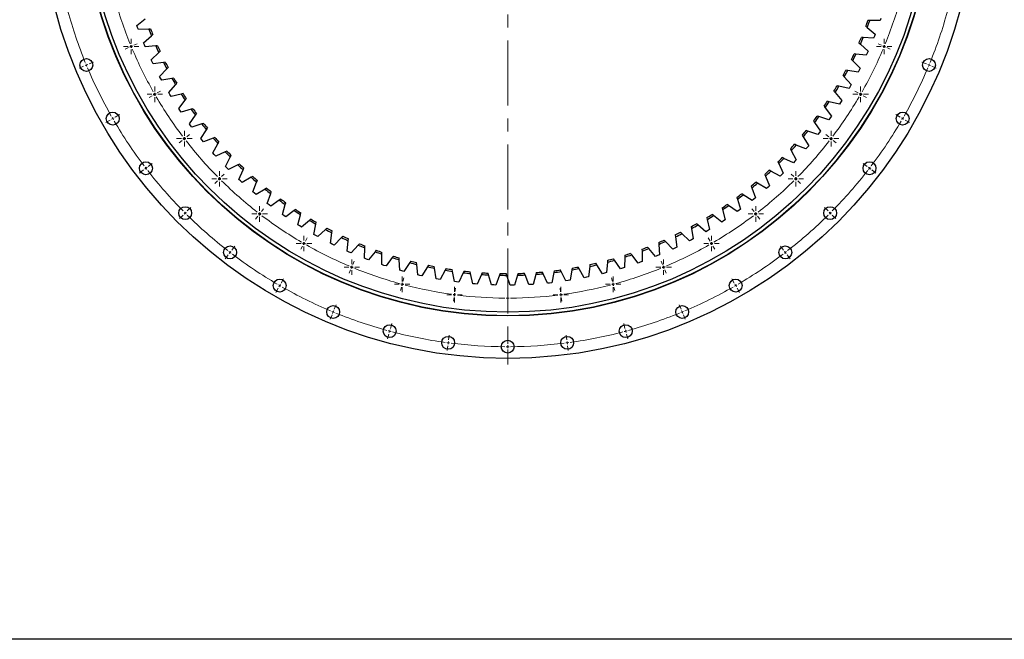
# Model space of a CAD drawing. Header units: millimetres. Extents: x 488 to 8520, y 6652 to 12890.
# Tile 1 of 16: x 1368 to 3052, y 6652 to 7711. Entities that reach past the tile are written whole.
import ezdxf

# ---------------------------------------------------------------- set-up
doc = ezdxf.new("R2010")
doc.units = ezdxf.units.MM
doc.header["$LTSCALE"] = 50
doc.linetypes.add('CENTER', pattern=[10.16, 6.35, -1.27, 1.27, -1.27])

# ---------------------------------------------------------------- blocks, each defined once
blk = doc.blocks.new('SW_CENTERMARKSYMBOL_74')
at = {"color": 0, "linetype": 'Continuous', "lineweight": 18}
for p, q in [((-5, 0), (-13.25, 0)), ((0, 0), (-2.5, 0)), ((0, 5), (0, 13.25)), ((0, 0), (0, 2.5)), ((0, 0), (0, -2.5)), ((0, 0), (2.5, 0)), ((5, 0), (13.25, 0)), ((0, -5), (0, -13.25))]:
    blk.add_line(p, q, dxfattribs=at)
blk = doc.blocks.new('SW_CENTERMARKSYMBOL_82')
at = {"color": 0, "linetype": 'Continuous', "lineweight": 18}
for p, q in [((-5, 0), (-13.25, 0)), ((0, 0), (-2.5, 0)), ((0, 5), (0, 13.25)), ((0, 0), (0, 2.5)), ((0, 0), (0, -2.5)), ((0, 0), (2.5, 0)), ((5, 0), (13.25, 0)), ((0, -5), (0, -13.25))]:
    blk.add_line(p, q, dxfattribs=at)
blk = doc.blocks.new('SW_CENTERMARKSYMBOL_83')
at = {"color": 0, "linetype": 'Continuous', "lineweight": 18}
for p, q in [((-5, 0), (-13.25, 0)), ((0, 0), (-2.5, 0)), ((0, 5), (0, 13.25)), ((0, 0), (0, 2.5)), ((0, 0), (0, -2.5)), ((0, 0), (2.5, 0)), ((5, 0), (13.25, 0)), ((0, -5), (0, -13.25))]:
    blk.add_line(p, q, dxfattribs=at)
blk = doc.blocks.new('SW_CENTERMARKSYMBOL_84')
at = {"color": 0, "linetype": 'Continuous', "lineweight": 18}
for p, q in [((-5, 0), (-13.25, 0)), ((0, 0), (-2.5, 0)), ((0, 5), (0, 13.25)), ((0, 0), (0, 2.5)), ((0, 0), (0, -2.5)), ((0, 0), (2.5, 0)), ((5, 0), (13.25, 0)), ((0, -5), (0, -13.25))]:
    blk.add_line(p, q, dxfattribs=at)
blk = doc.blocks.new('SW_CENTERMARKSYMBOL_85')
at = {"color": 0, "linetype": 'Continuous', "lineweight": 18}
for p, q in [((-5, 0), (-13.25, 0)), ((0, 0), (-2.5, 0)), ((0, 5), (0, 13.25)), ((0, 0), (0, 2.5)), ((0, 0), (0, -2.5)), ((0, 0), (2.5, 0)), ((5, 0), (13.25, 0)), ((0, -5), (0, -13.25))]:
    blk.add_line(p, q, dxfattribs=at)
blk = doc.blocks.new('SW_CENTERMARKSYMBOL_86')
at = {"color": 0, "linetype": 'Continuous', "lineweight": 18}
for p, q in [((-5, 0), (-13.25, 0)), ((0, 0), (-2.5, 0)), ((0, 5), (0, 13.25)), ((0, 0), (0, 2.5)), ((0, 0), (0, -2.5)), ((0, 0), (2.5, 0)), ((5, 0), (13.25, 0)), ((0, -5), (0, -13.25))]:
    blk.add_line(p, q, dxfattribs=at)
blk = doc.blocks.new('SW_CENTERMARKSYMBOL_87')
at = {"color": 0, "linetype": 'Continuous', "lineweight": 18}
for p, q in [((-5, 0), (-13.25, 0)), ((0, 0), (-2.5, 0)), ((0, 5), (0, 13.25)), ((0, 0), (0, 2.5)), ((0, 0), (0, -2.5)), ((0, 0), (2.5, 0)), ((5, 0), (13.25, 0)), ((0, -5), (0, -13.25))]:
    blk.add_line(p, q, dxfattribs=at)
blk = doc.blocks.new('SW_CENTERMARKSYMBOL_88')
at = {"color": 0, "linetype": 'Continuous', "lineweight": 18}
for p, q in [((-5, 0), (-13.25, 0)), ((0, 0), (-2.5, 0)), ((0, 5), (0, 13.25)), ((0, 0), (0, 2.5)), ((0, 0), (0, -2.5)), ((0, 0), (2.5, 0)), ((5, 0), (13.25, 0)), ((0, -5), (0, -13.25))]:
    blk.add_line(p, q, dxfattribs=at)
blk = doc.blocks.new('SW_CENTERMARKSYMBOL_89')
at = {"color": 0, "linetype": 'Continuous', "lineweight": 18}
for p, q in [((-5, 0), (-13.25, 0)), ((0, 0), (-2.5, 0)), ((0, 5), (0, 13.25)), ((0, 0), (0, 2.5)), ((0, 0), (0, -2.5)), ((0, 0), (2.5, 0)), ((5, 0), (13.25, 0)), ((0, -5), (0, -13.25))]:
    blk.add_line(p, q, dxfattribs=at)
blk = doc.blocks.new('SW_CENTERMARKSYMBOL_90')
at = {"color": 0, "linetype": 'Continuous', "lineweight": 18}
for p, q in [((-5, 0), (-13.25, 0)), ((0, 0), (-2.5, 0)), ((0, 5), (0, 13.25)), ((0, 0), (0, 2.5)), ((0, 0), (0, -2.5)), ((0, 0), (2.5, 0)), ((5, 0), (13.25, 0)), ((0, -5), (0, -13.25))]:
    blk.add_line(p, q, dxfattribs=at)
blk = doc.blocks.new('SW_CENTERMARKSYMBOL_91')
at = {"color": 0, "linetype": 'Continuous', "lineweight": 18}
for p, q in [((-5, 0), (-13.25, 0)), ((0, 0), (-2.5, 0)), ((0, 5), (0, 13.25)), ((0, 0), (0, 2.5)), ((0, 0), (0, -2.5)), ((0, 0), (2.5, 0)), ((5, 0), (13.25, 0)), ((0, -5), (0, -13.25))]:
    blk.add_line(p, q, dxfattribs=at)
blk = doc.blocks.new('SW_CENTERMARKSYMBOL_92')
at = {"color": 0, "linetype": 'Continuous', "lineweight": 18}
for p, q in [((-5, 0), (-13.25, 0)), ((0, 0), (-2.5, 0)), ((0, 5), (0, 13.25)), ((0, 0), (0, 2.5)), ((0, 0), (0, -2.5)), ((0, 0), (2.5, 0)), ((5, 0), (13.25, 0)), ((0, -5), (0, -13.25))]:
    blk.add_line(p, q, dxfattribs=at)
blk = doc.blocks.new('SW_CENTERMARKSYMBOL_93')
at = {"color": 0, "linetype": 'Continuous', "lineweight": 18}
for p, q in [((-5, 0), (-13.25, 0)), ((0, 0), (-2.5, 0)), ((0, 5), (0, 13.25)), ((0, 0), (0, 2.5)), ((0, 0), (0, -2.5)), ((0, 0), (2.5, 0)), ((5, 0), (13.25, 0)), ((0, -5), (0, -13.25))]:
    blk.add_line(p, q, dxfattribs=at)
blk = doc.blocks.new('SW_CENTERMARKSYMBOL_94')
at = {"color": 0, "linetype": 'Continuous', "lineweight": 18}
for p, q in [((-5, 0), (-13.25, 0)), ((0, 0), (-2.5, 0)), ((0, 5), (0, 13.25)), ((0, 0), (0, 2.5)), ((0, 0), (0, -2.5)), ((0, 0), (2.5, 0)), ((5, 0), (13.25, 0)), ((0, -5), (0, -13.25))]:
    blk.add_line(p, q, dxfattribs=at)
blk = doc.blocks.new('SW_CENTERMARKSYMBOL_95')
at = {"color": 0, "linetype": 'Continuous', "lineweight": 18}
for p, q in [((-5, 0), (-13.25, 0)), ((0, 0), (-2.5, 0)), ((0, 5), (0, 13.25)), ((0, 0), (0, 2.5)), ((0, 0), (0, -2.5)), ((0, 0), (2.5, 0)), ((5, 0), (13.25, 0)), ((0, -5), (0, -13.25))]:
    blk.add_line(p, q, dxfattribs=at)
blk = doc.blocks.new('SW_CENTERMARKSYMBOL_98')
at = {"color": 0, "linetype": 'Continuous', "lineweight": 18}
for p, q in [((-5, 0), (-13.25, 0)), ((0, 0), (-2.5, 0)), ((0, 5), (0, 13.25)), ((0, 0), (0, 2.5)), ((0, 0), (0, -2.5)), ((0, 0), (2.5, 0)), ((5, 0), (13.25, 0)), ((0, -5), (0, -13.25))]:
    blk.add_line(p, q, dxfattribs=at)
blk = doc.blocks.new('SW_CENTERMARKSYMBOL_99')
at = {"color": 0, "linetype": 'Continuous', "lineweight": 18}
for p, q in [((-5, 0), (-13.25, 0)), ((0, 0), (-2.5, 0)), ((0, 5), (0, 13.25)), ((0, 0), (0, 2.5)), ((0, 0), (0, -2.5)), ((0, 0), (2.5, 0)), ((5, 0), (13.25, 0)), ((0, -5), (0, -13.25))]:
    blk.add_line(p, q, dxfattribs=at)
blk = doc.blocks.new('SW_CENTERMARKSYMBOL_100')
at = {"color": 0, "linetype": 'Continuous', "lineweight": 18}
for p, q in [((-5, 0), (-13.25, 0)), ((0, 0), (-2.5, 0)), ((0, 5), (0, 13.25)), ((0, 0), (0, 2.5)), ((0, 0), (0, -2.5)), ((0, 0), (2.5, 0)), ((5, 0), (13.25, 0)), ((0, -5), (0, -13.25))]:
    blk.add_line(p, q, dxfattribs=at)
blk = doc.blocks.new('SW_CENTERMARKSYMBOL_101')
at = {"color": 0, "linetype": 'Continuous', "lineweight": 18}
for p, q in [((-5, 0), (-13.25, 0)), ((0, 0), (-2.5, 0)), ((0, 5), (0, 13.25)), ((0, 0), (0, 2.5)), ((0, 0), (0, -2.5)), ((0, 0), (2.5, 0)), ((5, 0), (13.25, 0)), ((0, -5), (0, -13.25))]:
    blk.add_line(p, q, dxfattribs=at)

msp = doc.modelspace()

# ---------------------------------------------------------------- linework, layer by layer
at = {"linetype": 'CENTER', "lineweight": 18, "ltscale": 0.35}
msp.add_line((2202.5, 8742.7), (2202.5, 7121.9), dxfattribs=at)
at = {"color": 7, "linetype": 'Continuous', "lineweight": 25}
for p, q in [((2840.8, 7713.1), (2839.6, 7709.7)), ((1568.2, 7701.6), (1582.2, 7712.7)), ((1569.5, 7698.1), (1568.2, 7701.6)), ((1570.8, 7694.7), (1569.5, 7698.1)), ((2815, 7700.2), (2817.4, 7698.1)), ((2817.4, 7698.1), (2831.1, 7686.7)), ((2821.8, 7709.9), (2818.6, 7709.9)), ((2839.6, 7709.7), (2821.8, 7709.9)), ((1588.6, 7695.3), (1570.8, 7694.7)), ((1579.8, 7671.9), (1593.3, 7683.7)), ((1591.8, 7695.4), (1588.6, 7695.3)), ((1593.3, 7683.7), (1595.6, 7685.8)), ((2810.6, 7680.9), (2807.4, 7681.1)), ((2828.4, 7679.8), (2810.6, 7680.9)), ((2829.8, 7683.2), (2828.4, 7679.8)), ((2831.1, 7686.7), (2829.8, 7683.2)), ((1581.3, 7668.5), (1579.8, 7671.9)), ((1582.7, 7665.1), (1581.3, 7668.5)), ((1600.5, 7666.6), (1582.7, 7665.1)), ((1603.7, 7666.8), (1600.5, 7666.6)), ((2803.3, 7671.5), (2805.7, 7669.3)), ((2805.7, 7669.3), (2818.8, 7657.3)), ((1592.8, 7642.8), (1605.7, 7655.2)), ((1605.7, 7655.2), (1608, 7657.4)), ((2798, 7652.4), (2794.9, 7652.8)), ((2815.8, 7650.5), (2798, 7652.4)), ((2817.3, 7653.9), (2815.8, 7650.5)), ((2818.8, 7657.3), (2817.3, 7653.9)), ((1594.4, 7639.4), (1592.8, 7642.8)), ((1596, 7636.1), (1594.4, 7639.4)), ((1613.7, 7638.4), (1596, 7636.1)), ((1616.9, 7638.9), (1613.7, 7638.4)), ((1619.4, 7627.3), (1621.6, 7629.6)), ((2790.3, 7643.4), (2792.6, 7641.2)), ((2792.6, 7641.2), (2805.1, 7628.5)), ((1607.2, 7614.3), (1619.4, 7627.3)), ((1608.9, 7611.1), (1607.2, 7614.3)), ((2776.1, 7616), (2778.2, 7613.6)), ((2778.2, 7613.6), (2790.1, 7600.3)), ((2784.1, 7624.6), (2781, 7625.1)), ((2801.8, 7621.9), (2784.1, 7624.6)), ((2803.5, 7625.2), (2801.8, 7621.9)), ((2805.1, 7628.5), (2803.5, 7625.2)), ((1610.7, 7607.8), (1608.9, 7611.1)), ((1628.3, 7611), (1610.7, 7607.8)), ((1622.9, 7586.6), (1634.5, 7600.1)), ((1631.4, 7611.5), (1628.3, 7611)), ((1634.5, 7600.1), (1636.6, 7602.5)), ((2769, 7597.5), (2765.8, 7598.1)), ((2786.4, 7593.9), (2769, 7597.5)), ((2788.3, 7597.1), (2786.4, 7593.9)), ((2790.1, 7600.3), (2788.3, 7597.1)), ((1624.8, 7583.4), (1622.9, 7586.6)), ((1626.7, 7580.2), (1624.8, 7583.4)), ((1644.1, 7584.2), (1626.7, 7580.2)), ((1647.2, 7584.9), (1644.1, 7584.2)), ((2760.5, 7589.2), (2762.5, 7586.8)), ((2762.5, 7586.8), (2773.8, 7573)), ((1639.8, 7559.6), (1650.8, 7573.7)), ((1650.8, 7573.7), (1652.8, 7576.2)), ((2743.7, 7563.3), (2745.5, 7560.7)), ((2752.5, 7571.1), (2749.4, 7571.9)), ((2769.8, 7566.7), (2752.5, 7571.1)), ((2771.8, 7569.8), (2769.8, 7566.7)), ((2773.8, 7573), (2771.8, 7569.8)), ((1641.9, 7556.5), (1639.8, 7559.6)), ((1643.9, 7553.4), (1641.9, 7556.5)), ((1661.1, 7558.2), (1643.9, 7553.4)), ((1658.1, 7533.4), (1668.4, 7548)), ((1664.2, 7559.1), (1661.1, 7558.2)), ((1668.4, 7548), (1670.2, 7550.6)), ((2734.8, 7545.6), (2731.8, 7546.5)), ((2751.9, 7540.4), (2734.8, 7545.6)), ((2745.5, 7560.7), (2756.2, 7546.4)), ((2756.2, 7546.4), (2754.1, 7543.4)), ((1660.2, 7530.4), (1658.1, 7533.4)), ((1662.5, 7527.5), (1660.2, 7530.4)), ((1679.4, 7533.1), (1662.5, 7527.5)), ((1682.4, 7534.1), (1679.4, 7533.1)), ((2725.6, 7538.1), (2727.4, 7535.5)), ((2727.4, 7535.5), (2737.3, 7520.7)), ((2754.1, 7543.4), (2751.9, 7540.4)), ((1677.5, 7508.1), (1687.1, 7523.2)), ((1687.1, 7523.2), (1688.8, 7525.9)), ((2706.4, 7513.9), (2708.1, 7511.1)), ((2708.1, 7511.1), (2717.3, 7495.9)), ((2716, 7520.8), (2713, 7521.9)), ((2732.8, 7514.8), (2716, 7520.8)), ((2735.1, 7517.7), (2732.8, 7514.8)), ((2737.3, 7520.7), (2735.1, 7517.7)), ((1679.8, 7505.3), (1677.5, 7508.1)), ((1682.2, 7502.4), (1679.8, 7505.3)), ((1698.8, 7508.8), (1682.2, 7502.4)), ((1698.1, 7483.8), (1707, 7499.3)), ((1701.8, 7510), (1698.8, 7508.8)), ((1707, 7499.3), (1708.6, 7502.1)), ((2696, 7497.1), (2693.1, 7498.3)), ((2712.5, 7490.3), (2696, 7497.1)), ((2717.3, 7495.9), (2714.9, 7493.1)), ((1700.6, 7481.1), (1698.1, 7483.8)), ((1703.1, 7478.3), (1700.6, 7481.1)), ((1719.4, 7485.5), (1703.1, 7478.3)), ((1722.3, 7486.8), (1719.4, 7485.5)), ((1728, 7476.4), (1729.4, 7479.2)), ((2686.1, 7490.5), (2687.6, 7487.7)), ((2687.6, 7487.7), (2696.1, 7472)), ((2714.9, 7493.1), (2712.5, 7490.3)), ((1719.9, 7460.5), (1728, 7476.4)), ((1722.4, 7457.9), (1719.9, 7460.5)), ((1741, 7463.2), (1725.1, 7455.3)), ((1743.9, 7464.6), (1741, 7463.2)), ((2664.7, 7468.2), (2666.1, 7465.3)), ((2666.1, 7465.3), (2673.8, 7449.2)), ((2674.9, 7474.2), (2672, 7475.6)), ((2691.1, 7466.7), (2674.9, 7474.2)), ((2693.6, 7469.3), (2691.1, 7466.7)), ((2696.1, 7472), (2693.6, 7469.3)), ((1725.1, 7455.3), (1722.4, 7457.9)), ((1742.7, 7438.2), (1750.1, 7454.5)), ((1750.1, 7454.5), (1751.4, 7457.4)), ((1766.5, 7443.5), (1763.7, 7441.9)), ((2642.3, 7446.9), (2643.5, 7444)), ((2643.5, 7444), (2650.5, 7427.5)), ((2652.7, 7452.4), (2649.9, 7453.9)), ((2668.5, 7444.1), (2652.7, 7452.4)), ((2671.2, 7446.7), (2668.5, 7444.1)), ((2673.8, 7449.2), (2671.2, 7446.7)), ((1745.4, 7435.7), (1742.7, 7438.2)), ((1748.1, 7433.2), (1745.4, 7435.7)), ((1763.7, 7441.9), (1748.1, 7433.2)), ((1766.5, 7417.1), (1773.1, 7433.7)), ((1773.1, 7433.7), (1774.3, 7436.6)), ((2618.9, 7426.7), (2620, 7423.7)), ((2629.6, 7431.7), (2626.8, 7433.3)), ((2644.9, 7422.7), (2629.6, 7431.7)), ((2650.5, 7427.5), (2647.7, 7425.1)), ((1769.3, 7414.7), (1766.5, 7417.1)), ((1772.2, 7412.3), (1769.3, 7414.7)), ((1787.4, 7421.8), (1772.2, 7412.3)), ((1790.1, 7423.4), (1787.4, 7421.8)), ((1791.3, 7397.1), (1797.1, 7414)), ((1797.1, 7414), (1798.2, 7417)), ((2605.4, 7412.1), (2602.8, 7413.8)), ((2620.4, 7402.3), (2605.4, 7412.1)), ((2620, 7423.7), (2626.2, 7406.9)), ((2647.7, 7425.1), (2644.9, 7422.7)), ((1794.3, 7394.8), (1791.3, 7397.1)), ((1797.2, 7392.6), (1794.3, 7394.8)), ((1811.9, 7402.7), (1797.2, 7392.6)), ((1814.5, 7404.5), (1811.9, 7402.7)), ((1817.1, 7378.3), (1822.1, 7395.4)), ((1822.1, 7395.4), (1823, 7398.4)), ((2580.4, 7393.6), (2577.9, 7395.5)), ((2594.9, 7383.2), (2580.4, 7393.6)), ((2594.5, 7407.6), (2595.5, 7404.5)), ((2595.5, 7404.5), (2600.9, 7387.5)), ((2623.3, 7404.6), (2620.4, 7402.3)), ((2626.2, 7406.9), (2623.3, 7404.6)), ((1820.1, 7376.1), (1817.1, 7378.3)), ((1823.2, 7374.1), (1820.1, 7376.1)), ((1837.4, 7384.9), (1823.2, 7374.1)), ((1839.9, 7386.8), (1837.4, 7384.9)), ((1843.7, 7360.7), (1847.9, 7378)), ((1847.9, 7378), (1848.6, 7381.1)), ((2554.6, 7376.4), (2552.1, 7378.4)), ((2568.5, 7365.3), (2554.6, 7376.4)), ((2569.3, 7389.6), (2570.1, 7386.6)), ((2570.1, 7386.6), (2574.7, 7369.3)), ((2597.9, 7385.3), (2594.9, 7383.2)), ((2600.9, 7387.5), (2597.9, 7385.3)), ((1846.8, 7358.7), (1843.7, 7360.7)), ((1863.6, 7368.2), (1849.9, 7356.8)), ((1866.1, 7370.3), (1863.6, 7368.2)), ((1871.1, 7344.4), (1874.4, 7361.9)), ((1874.4, 7361.9), (1875, 7365)), ((2527.9, 7360.4), (2525.5, 7362.5)), ((2541.3, 7348.6), (2527.9, 7360.4)), ((2543.3, 7372.9), (2543.9, 7369.8)), ((2543.9, 7369.8), (2547.7, 7352.4)), ((2571.6, 7367.3), (2568.5, 7365.3)), ((2574.7, 7369.3), (2571.6, 7367.3)), ((1849.9, 7356.8), (1846.8, 7358.7)), ((1874.3, 7342.5), (1871.1, 7344.4)), ((1877.5, 7340.8), (1874.3, 7342.5)), ((1890.6, 7352.9), (1877.5, 7340.8)), ((1893, 7355), (1890.6, 7352.9)), ((1899.2, 7329.4), (1901.7, 7347)), ((1901.7, 7347), (1902.2, 7350.2)), ((2489, 7343.3), (2489.3, 7340.1)), ((2500.6, 7345.7), (2498.3, 7347.9)), ((2513.4, 7333.3), (2500.6, 7345.7)), ((2516.5, 7357.4), (2517, 7354.3)), ((2517, 7354.3), (2519.9, 7336.7)), ((2544.5, 7350.5), (2541.3, 7348.6)), ((2547.7, 7352.4), (2544.5, 7350.5)), ((1902.5, 7327.7), (1899.2, 7329.4)), ((1905.8, 7326.1), (1902.5, 7327.7)), ((1918.4, 7338.8), (1905.8, 7326.1)), ((1920.6, 7341), (1918.4, 7338.8)), ((1928, 7315.7), (1929.7, 7333.5)), ((1929.7, 7333.5), (1930, 7336.6)), ((1946.7, 7326), (1934.8, 7312.8)), ((1948.8, 7328.4), (1946.7, 7326)), ((2460.8, 7330.4), (2461.1, 7327.2)), ((2461.1, 7327.2), (2462.3, 7309.4)), ((2472.5, 7332.2), (2470.3, 7334.6)), ((2484.8, 7319.2), (2472.5, 7332.2)), ((2489.3, 7340.1), (2491.5, 7322.4)), ((2516.7, 7335), (2513.4, 7333.3)), ((2519.9, 7336.7), (2516.7, 7335)), ((1931.4, 7314.2), (1928, 7315.7)), ((1934.8, 7312.8), (1931.4, 7314.2)), ((1957.4, 7303.4), (1958.3, 7321.3)), ((1958.3, 7321.3), (1958.4, 7324.4)), ((1975.6, 7314.6), (1964.3, 7300.8)), ((1977.6, 7317.1), (1975.6, 7314.6)), ((1987.4, 7310.4), (1987.4, 7313.6)), ((1987.4, 7292.6), (1987.4, 7310.4)), ((2402.9, 7308.7), (2402.8, 7305.5)), ((2414.7, 7309.4), (2412.8, 7311.9)), ((2425.7, 7295.4), (2414.7, 7309.4)), ((2432.1, 7318.9), (2432.2, 7315.7)), ((2432.2, 7315.7), (2432.6, 7297.8)), ((2443.9, 7320.2), (2441.8, 7322.6)), ((2455.5, 7306.6), (2443.9, 7320.2)), ((2462.3, 7309.4), (2458.9, 7308)), ((2488.1, 7320.8), (2484.8, 7319.2)), ((2491.5, 7322.4), (2488.1, 7320.8)), ((1960.9, 7302.1), (1957.4, 7303.4)), ((1964.3, 7300.8), (1960.9, 7302.1)), ((1990.9, 7291.4), (1987.4, 7292.6)), ((2005, 7304.6), (1994.4, 7290.3)), ((2006.9, 7307.2), (2005, 7304.6)), ((2017, 7301), (2016.9, 7304.1)), ((2017.9, 7283.1), (2017, 7301)), ((2034.9, 7296), (2025, 7281.1)), ((2036.7, 7298.6), (2034.9, 7296)), ((2047, 7292.9), (2046.7, 7296.1)), ((2048.7, 7275.1), (2047, 7292.9)), ((2343.2, 7292.6), (2342.8, 7289.4)), ((2355, 7292.2), (2353.3, 7294.9)), ((2364.6, 7277.1), (2355, 7292.2)), ((2373, 7296.8), (2371.7, 7278.9)), ((2373.2, 7299.9), (2373, 7296.8)), ((2385.1, 7300.1), (2383.2, 7302.7)), ((2395.3, 7285.5), (2385.1, 7300.1)), ((2402.8, 7305.5), (2402.4, 7287.7)), ((2429.2, 7296.6), (2425.7, 7295.4)), ((2432.6, 7297.8), (2429.2, 7296.6)), ((2458.9, 7308), (2455.5, 7306.6)), ((1994.4, 7290.3), (1990.9, 7291.4)), ((2021.4, 7282.1), (2017.9, 7283.1)), ((2025, 7281.1), (2021.4, 7282.1)), ((2052.3, 7274.3), (2048.7, 7275.1)), ((2065.1, 7288.8), (2055.9, 7273.5)), ((2066.8, 7291.5), (2065.1, 7288.8)), ((2077.4, 7286.3), (2077, 7289.4)), ((2079.9, 7268.6), (2077.4, 7286.3)), ((2095.7, 7283), (2087.2, 7267.3)), ((2097.2, 7285.8), (2095.7, 7283)), ((2108, 7281.1), (2107.5, 7284.2)), ((2111.4, 7263.6), (2108, 7281.1)), ((2126.5, 7278.7), (2118.7, 7262.6)), ((2127.8, 7281.5), (2126.5, 7278.7)), ((2138.9, 7277.4), (2138.2, 7280.4)), ((2143.1, 7260), (2138.9, 7277.4)), ((2157.4, 7275.8), (2150.4, 7259.4)), ((2158.6, 7278.7), (2157.4, 7275.8)), ((2169.9, 7275.1), (2169, 7278.1)), ((2174.9, 7257.9), (2169.9, 7275.1)), ((2189.6, 7277.4), (2188.5, 7274.4)), ((2201, 7274.3), (2199.9, 7277.3)), ((2220.5, 7277.5), (2219.5, 7274.5)), ((2232.1, 7274.9), (2230.9, 7277.9)), ((2250.6, 7276), (2246, 7258.8)), ((2251.4, 7279.1), (2250.6, 7276)), ((2263.1, 7277.1), (2261.8, 7280)), ((2270.4, 7260.8), (2263.1, 7277.1)), ((2281.5, 7279), (2277.8, 7261.6)), ((2282.2, 7282.1), (2281.5, 7279)), ((2293.9, 7280.7), (2292.5, 7283.5)), ((2302.1, 7264.8), (2293.9, 7280.7)), ((2312.3, 7283.5), (2309.3, 7265.9)), ((2312.8, 7286.6), (2312.3, 7283.5)), ((2324.6, 7285.7), (2323, 7288.5)), ((2333.5, 7270.2), (2324.6, 7285.7)), ((2342.8, 7289.4), (2340.7, 7271.7)), ((2368.2, 7278), (2364.6, 7277.1)), ((2371.7, 7278.9), (2368.2, 7278)), ((2398.9, 7286.6), (2395.3, 7285.5)), ((2402.4, 7287.7), (2398.9, 7286.6)), ((2055.9, 7273.5), (2052.3, 7274.3)), ((2083.5, 7267.9), (2079.9, 7268.6)), ((2087.2, 7267.3), (2083.5, 7267.9)), ((2115.1, 7263.1), (2111.4, 7263.6)), ((2118.7, 7262.6), (2115.1, 7263.1)), ((2146.8, 7259.7), (2143.1, 7260)), ((2150.4, 7259.4), (2146.8, 7259.7)), ((2188.5, 7274.4), (2182.3, 7257.7)), ((2206.8, 7257.4), (2201, 7274.3)), ((2219.5, 7274.5), (2214.1, 7257.5)), ((2238.6, 7258.4), (2232.1, 7274.9)), ((2242.3, 7258.5), (2238.6, 7258.4)), ((2246, 7258.8), (2242.3, 7258.5)), ((2274.1, 7261.2), (2270.4, 7260.8)), ((2277.8, 7261.6), (2274.1, 7261.2)), ((2305.7, 7265.3), (2302.1, 7264.8)), ((2309.3, 7265.9), (2305.7, 7265.3)), ((2337.1, 7270.9), (2333.5, 7270.2)), ((2340.7, 7271.7), (2337.1, 7270.9)), ((2178.6, 7257.8), (2174.9, 7257.9)), ((2182.3, 7257.7), (2178.6, 7257.8)), ((2210.5, 7257.4), (2206.8, 7257.4)), ((2214.1, 7257.5), (2210.5, 7257.4))]:
    msp.add_line(p, q, dxfattribs=at)
at = {"color": 0, "linetype": 'Continuous', "lineweight": 18}
for p, q in [((1553.9, 7663.6), (1548.2, 7661.2)), ((1558.5, 7665.5), (1556.2, 7664.6)), ((1558.5, 7665.5), (1560.9, 7666.5)), ((1563.2, 7667.5), (1568.9, 7669.9)), ((2841.8, 7667.5), (2836, 7669.9)), ((2846.4, 7665.5), (2844.1, 7666.5)), ((2846.4, 7665.5), (2848.7, 7664.6)), ((2851.1, 7663.6), (2856.8, 7661.2)), ((1477.2, 7631.9), (1469.4, 7628.6)), ((1481.9, 7633.8), (1479.6, 7632.8)), ((1481.9, 7633.8), (1484.2, 7634.7)), ((1486.5, 7635.7), (1494.3, 7639)), ((2918.5, 7635.7), (2910.6, 7639)), ((2923.1, 7633.8), (2920.8, 7634.7)), ((2923.1, 7633.8), (2925.4, 7632.8)), ((2927.7, 7631.9), (2935.6, 7628.6)), ((1594.5, 7581.3), (1589.1, 7578.2)), ((1598.9, 7583.8), (1596.7, 7582.5)), ((1598.9, 7583.8), (1601, 7585)), ((1603.2, 7586.3), (1608.6, 7589.4)), ((2801.8, 7586.3), (2796.4, 7589.4)), ((2806.1, 7583.8), (2803.9, 7585)), ((2806.1, 7583.8), (2808.3, 7582.5)), ((2810.4, 7581.3), (2815.9, 7578.2)), ((1531.3, 7544.8), (1538.7, 7549)), ((2873.7, 7544.8), (2866.3, 7549)), ((1522.7, 7539.8), (1515.3, 7535.5)), ((1527, 7542.3), (1524.8, 7541)), ((1527, 7542.3), (1529.2, 7543.5)), ((2878, 7542.3), (2875.8, 7543.5)), ((2878, 7542.3), (2880.2, 7541)), ((2882.3, 7539.8), (2889.7, 7535.5)), ((1653.5, 7511), (1658.4, 7514.8)), ((2751.5, 7511), (2746.5, 7514.8)), ((1645.6, 7504.9), (1640.6, 7501.1)), ((1649.5, 7508), (1647.5, 7506.5)), ((1649.5, 7508), (1651.5, 7509.5)), ((2755.5, 7508), (2753.5, 7509.5)), ((2755.5, 7508), (2757.4, 7506.5)), ((2759.4, 7504.9), (2764.4, 7501.1)), ((1587.6, 7460.5), (1594.4, 7465.7)), ((2817.3, 7460.5), (2810.6, 7465.7)), ((1579.7, 7454.4), (1573, 7449.2)), ((1583.7, 7457.4), (1581.7, 7455.9)), ((1583.7, 7457.4), (1585.7, 7459)), ((1713.2, 7443), (1717.6, 7447.4)), ((2691.8, 7443), (2687.4, 7447.4)), ((2821.3, 7457.4), (2819.3, 7459)), ((2821.3, 7457.4), (2823.3, 7455.9)), ((2825.3, 7454.4), (2832, 7449.2)), ((1706.1, 7435.9), (1701.7, 7431.5)), ((1709.6, 7439.4), (1707.9, 7437.7)), ((1709.6, 7439.4), (1711.4, 7441.2)), ((2695.3, 7439.4), (2693.6, 7441.2)), ((2695.3, 7439.4), (2697.1, 7437.7)), ((2698.9, 7435.9), (2703.3, 7431.5)), ((1647.4, 7377.2), (1641.4, 7371.2)), ((1650.9, 7380.7), (1649.2, 7379)), ((1650.9, 7380.7), (1652.7, 7382.5)), ((1654.5, 7384.3), (1660.5, 7390.3)), ((1778.2, 7379.3), (1776.7, 7377.3)), ((1778.2, 7379.3), (1779.7, 7381.3)), ((1781.2, 7383.3), (1785, 7388.2)), ((2623.8, 7383.3), (2619.9, 7388.2)), ((2626.8, 7379.3), (2625.3, 7381.3)), ((2626.8, 7379.3), (2628.3, 7377.3)), ((2750.5, 7384.3), (2744.5, 7390.3)), ((2754, 7380.7), (2752.3, 7382.5)), ((2754, 7380.7), (2755.8, 7379)), ((2757.6, 7377.2), (2763.6, 7371.2)), ((1775.1, 7375.3), (1771.3, 7370.4)), ((2629.8, 7375.3), (2633.6, 7370.4)), ((1854, 7328.7), (1852.7, 7326.5)), ((1854, 7328.7), (1855.2, 7330.8)), ((1856.5, 7333), (1859.6, 7338.4)), ((2548.5, 7333), (2545.4, 7338.4)), ((2551, 7328.7), (2549.7, 7330.8)), ((2551, 7328.7), (2552.2, 7326.5)), ((1724.6, 7309.5), (1719.4, 7302.8)), ((1727.7, 7313.5), (1726.1, 7311.5)), ((1727.7, 7313.5), (1729.2, 7315.4)), ((1730.7, 7317.4), (1735.9, 7324.2)), ((1851.5, 7324.3), (1848.4, 7318.9)), ((2553.5, 7324.3), (2556.6, 7318.9)), ((2674.3, 7317.4), (2669.1, 7324.2)), ((2677.3, 7313.5), (2675.8, 7315.4)), ((2677.3, 7313.5), (2678.8, 7311.5)), ((2680.4, 7309.5), (2685.5, 7302.8)), ((1937.7, 7293), (1940.1, 7298.7)), ((2467.3, 7293), (2464.9, 7298.7)), ((1933.8, 7283.7), (1931.5, 7277.9)), ((1935.8, 7288.3), (1934.8, 7286)), ((1935.8, 7288.3), (1936.7, 7290.6)), ((2469.2, 7288.3), (2468.3, 7290.6)), ((2469.2, 7288.3), (2470.2, 7286)), ((2471.1, 7283.7), (2473.5, 7277.9)), ((1812.5, 7256.8), (1813.7, 7258.9)), ((1815, 7261.1), (1819.2, 7268.5)), ((2022.1, 7259), (2021.4, 7256.6)), ((2022.1, 7259), (2022.7, 7261.4)), ((2023.4, 7263.9), (2025, 7269.9)), ((2381.6, 7263.9), (2380, 7269.9)), ((2382.9, 7259), (2382.2, 7261.4)), ((2382.9, 7259), (2383.5, 7256.6)), ((2590, 7261.1), (2585.7, 7268.5)), ((2592.5, 7256.8), (2591.2, 7258.9)), ((1810, 7252.4), (1805.7, 7245.1)), ((1812.5, 7256.8), (1811.2, 7254.6)), ((2020.8, 7254.2), (2019.2, 7248.2)), ((2111.5, 7241.2), (2111.8, 7243.7)), ((2112.2, 7246.2), (2113, 7252.4)), ((2202.5, 7240.3), (2202.5, 7246.5)), ((2292.8, 7246.2), (2292, 7252.4)), ((2293.5, 7241.2), (2293.1, 7243.7)), ((2384.2, 7254.2), (2385.8, 7248.2)), ((2592.5, 7256.8), (2593.7, 7254.6)), ((2595, 7252.4), (2599.2, 7245.1)), ((2110.9, 7236.3), (2110, 7230.1)), ((2111.5, 7241.2), (2111.2, 7238.8)), ((2202.5, 7235.3), (2202.5, 7237.8)), ((2202.5, 7235.3), (2202.5, 7232.8)), ((2202.5, 7230.3), (2202.5, 7224)), ((2293.5, 7241.2), (2293.8, 7238.8)), ((2294.1, 7236.3), (2294.9, 7230.1)), ((1904, 7211.7), (1903, 7209.3)), ((1904, 7211.7), (1905, 7214)), ((1905.9, 7216.3), (1909.2, 7224.1)), ((2499.1, 7216.3), (2495.8, 7224.1)), ((2501, 7211.7), (2500, 7214)), ((2501, 7211.7), (2501.9, 7209.3)), ((1902.1, 7207), (1898.8, 7199.2)), ((2001.9, 7183.7), (2004.1, 7191.9)), ((2403.1, 7183.7), (2400.9, 7191.9)), ((2502.9, 7207), (2506.1, 7199.2)), ((1999.3, 7174), (1997.1, 7165.8)), ((2000.6, 7178.9), (2000, 7176.4)), ((2000.6, 7178.9), (2001.3, 7181.3)), ((2404.4, 7178.9), (2403.7, 7181.3)), ((2404.4, 7178.9), (2405, 7176.4)), ((2405.7, 7174), (2407.9, 7165.8)), ((2100.7, 7159), (2100.4, 7156.5)), ((2100.7, 7159), (2101, 7161.4)), ((2101.3, 7163.9), (2102.4, 7172.3)), ((2202.5, 7157.3), (2202.5, 7165.8)), ((2303.6, 7163.9), (2302.5, 7172.3)), ((2304.3, 7159), (2304, 7161.4)), ((2304.3, 7159), (2304.6, 7156.5)), ((2100, 7154), (2098.9, 7145.6)), ((2202.5, 7152.3), (2202.5, 7154.8)), ((2202.5, 7152.3), (2202.5, 7149.8)), ((2202.5, 7147.3), (2202.5, 7138.8)), ((2305, 7154), (2306.1, 7145.6))]:
    msp.add_line(p, q, dxfattribs=at)
msp.add_lwpolyline([(487.7, 12890.2), (8520.1, 12890.2), (8520.1, 6652.1), (487.7, 6652.1)], close=True)
at = {"color": 7, "linetype": 'Continuous', "lineweight": 25}
for centre, radius in [((2202.5, 7932.3), 800), ((2202.5, 7932.3), 727.5), ((2202.5, 7932.3), 727), ((2202.5, 7932.3), 721), ((1481.9, 7633.8), 11), ((2923.1, 7633.8), 11), ((1527, 7542.3), 11), ((2878, 7542.3), 11), ((1583.7, 7457.4), 11), ((2821.3, 7457.4), 11), ((1650.9, 7380.7), 11), ((2754, 7380.7), 11), ((1727.7, 7313.5), 11), ((2677.3, 7313.5), 11), ((1812.5, 7256.8), 11), ((2592.5, 7256.8), 11), ((1904, 7211.7), 11), ((2501, 7211.7), 11), ((2000.6, 7178.9), 11), ((2404.4, 7178.9), 11), ((2100.7, 7159), 11), ((2202.5, 7152.3), 11), ((2304.3, 7159), 11)]:
    msp.add_circle(centre, radius, dxfattribs=at)
at = {"color": 0, "linetype": 'Continuous', "lineweight": 18}
for radius, start, end in [(697, 195.411, 202.089), (697, 337.911, 344.589), (780, 195.3673, 202.1327), (780, 337.8673, 344.6327), (697, 202.2945, 202.5), (697, 202.5, 202.7055), (697, 337.2945, 337.5), (697, 337.5, 337.7055), (697, 202.911, 209.589), (697, 330.411, 337.089), (780, 202.3164, 202.5), (780, 202.5, 202.6836), (780, 202.8673, 209.6327), (780, 330.3673, 337.1327), (780, 337.3164, 337.5), (780, 337.5, 337.6836), (697, 209.7945, 210), (697, 210, 210.2055), (697, 210.411, 217.089), (697, 322.911, 329.589), (697, 329.7945, 330), (697, 330, 330.2055), (780, 209.8164, 210), (780, 330, 330.1836), (780, 210, 210.1836), (780, 210.3673, 217.1327), (780, 322.8673, 329.6327), (780, 329.8164, 330), (697, 217.2945, 217.5), (697, 217.5, 217.7055), (697, 217.911, 224.589), (697, 315.411, 322.089), (697, 322.2945, 322.5), (697, 322.5, 322.7055), (780, 217.3164, 217.5), (780, 217.5, 217.6836), (780, 217.8673, 224.6327), (780, 315.3673, 322.1327), (780, 322.3164, 322.5), (780, 322.5, 322.6836), (697, 224.7945, 225), (697, 225, 225.2055), (697, 225.411, 232.089), (697, 307.911, 314.589), (697, 314.7945, 315), (697, 315, 315.2055), (780, 224.8164, 225), (780, 225, 225.1836), (780, 225.3673, 232.1327), (697, 232.2945, 232.5), (697, 232.5, 232.7055), (697, 232.911, 239.589), (697, 300.411, 307.089), (697, 307.2945, 307.5), (697, 307.5, 307.7055), (780, 307.8673, 314.6327), (780, 314.8164, 315), (780, 315, 315.1836), (697, 239.7945, 240), (697, 240, 240.2055), (697, 240.411, 247.089), (697, 292.911, 299.589), (697, 299.7945, 300), (697, 300, 300.2055), (780, 232.3164, 232.5), (780, 232.5, 232.6836), (780, 232.8673, 239.6327), (780, 300.3673, 307.1327), (780, 307.3164, 307.5), (780, 307.5, 307.6836), (697, 247.2945, 247.5), (697, 247.5, 247.7055), (697, 247.911, 254.589), (697, 285.411, 292.089), (697, 292.2945, 292.5), (697, 292.5, 292.7055), (697, 254.7945, 255), (697, 255, 255.2055), (697, 284.7945, 285), (697, 285, 285.2055), (780, 239.8164, 240), (780, 240, 240.1836), (780, 240.3673, 247.1327), (697, 255.411, 262.089), (697, 262.2945, 262.5), (697, 277.5, 277.7055), (697, 277.911, 284.589), (780, 292.8673, 299.6327), (780, 299.8164, 300), (780, 300, 300.1836), (697, 262.5, 262.7055), (697, 262.911, 269.589), (697, 269.7945, 270), (697, 270, 270.2055), (697, 270.411, 277.089), (697, 277.2945, 277.5), (780, 247.3164, 247.5), (780, 247.5, 247.6836), (780, 247.8673, 254.6327), (780, 285.3673, 292.1327), (780, 292.3164, 292.5), (780, 292.5, 292.6836), (780, 254.8164, 255), (780, 255, 255.1836), (780, 255.3673, 262.1327), (780, 277.8673, 284.6327), (780, 284.8164, 285), (780, 285, 285.1836), (780, 262.3164, 262.5), (780, 262.5, 262.6836), (780, 262.8673, 269.6327), (780, 270.3673, 277.1327), (780, 277.3164, 277.5), (780, 277.5, 277.6836), (780, 269.8164, 270), (780, 270, 270.1836)]:
    msp.add_arc((2202.5, 7932.3), radius, start, end, dxfattribs=at)
at = {"color": 7, "linetype": 'Continuous', "lineweight": 25}
for radius, start, end in [(655, 339.2448, 340.1537), (658, 339.1541, 340.2444), (658, 201.109, 202.1993), (655, 201.1997, 202.1086), (655, 336.5381, 337.4469), (658, 336.4473, 337.5376), (658, 203.8158, 204.906), (655, 203.9065, 204.8153), (655, 333.8313, 334.7401), (658, 333.7406, 334.8309), (658, 206.5225, 207.6128), (655, 206.6132, 207.5221), (655, 331.1245, 332.0334), (658, 331.0338, 332.1241), (658, 209.2293, 210.3196), (655, 209.32, 210.2289), (655, 328.4178, 329.3266), (658, 328.327, 329.4173), (658, 211.9361, 213.0263), (655, 212.0268, 212.9356), (655, 325.711, 326.6198), (658, 325.6203, 326.7106), (658, 214.6428, 215.7331), (655, 214.7335, 215.6424), (655, 323.0042, 323.9131), (658, 322.9135, 324.0038), (658, 217.3496, 218.4399), (655, 217.4403, 218.3492), (655, 320.2975, 321.2063), (658, 320.2067, 321.297), (658, 220.0564, 221.1466), (655, 220.1471, 221.0559), (655, 317.5907, 318.4995), (658, 317.5, 318.5903), (658, 222.7631, 223.8534), (655, 222.8538, 223.7627), (658, 225.4699, 226.5602), (655, 225.5606, 226.4695), (655, 314.8839, 315.7928), (658, 314.7932, 315.8835), (655, 228.2674, 229.1762), (655, 312.1772, 313.086), (658, 312.0864, 313.1767), (658, 228.1767, 229.2669), (655, 309.4704, 310.3792), (658, 309.3797, 310.47), (658, 230.8834, 231.9737), (655, 230.9741, 231.883), (655, 306.7636, 307.6725), (658, 306.6729, 307.7632), (658, 233.5902, 234.6805), (655, 233.6809, 234.5898), (655, 304.0569, 304.9657), (658, 303.9661, 305.0564), (658, 236.297, 237.3872), (655, 236.3877, 237.2965), (655, 301.3501, 302.2589), (658, 301.2594, 302.3497), (658, 239.0037, 240.094), (655, 239.0945, 240.0033), (655, 298.6433, 299.5522), (658, 298.5526, 299.6429), (658, 241.7105, 242.8008), (655, 241.8012, 242.7101), (655, 295.9366, 296.8454), (658, 295.8458, 296.9361), (658, 244.4173, 245.5075), (655, 244.508, 245.4168), (658, 247.124, 248.2143), (655, 247.2148, 248.1236), (655, 293.2298, 294.1386), (658, 293.1391, 294.2294), (658, 249.8308, 250.9211), (655, 249.9215, 250.8304), (658, 287.7255, 288.8158), (655, 287.8163, 288.7251), (655, 290.523, 291.4319), (658, 290.4323, 291.5226), (658, 252.5376, 253.6278), (655, 252.6283, 253.5371), (658, 255.2443, 256.3346), (655, 255.3351, 256.2439), (658, 282.312, 283.4023), (655, 282.4027, 283.3116), (658, 285.0188, 286.1091), (655, 285.1095, 286.0183), (658, 257.9511, 259.0414), (655, 258.0418, 258.9507), (658, 260.6579, 261.7481), (655, 260.7486, 261.6574), (658, 263.3646, 264.4549), (655, 263.4554, 264.3642), (658, 266.0714, 267.1617), (655, 266.1621, 267.071), (655, 268.8689, 269.7777), (655, 271.5757, 272.4845), (658, 274.1917, 275.282), (655, 274.2824, 275.1913), (658, 276.8985, 277.9887), (655, 276.9892, 277.898), (658, 279.6052, 280.6955), (655, 279.696, 280.6048), (658, 268.7782, 269.8684), (658, 271.4849, 272.5752)]:
    msp.add_arc((2202.5, 7932.3), radius, start, end, dxfattribs=at)

# ---------------------------------------------------------------- block references
at = {"color": 7, "linetype": 'Continuous', "lineweight": 18}
for name, p in [('SW_CENTERMARKSYMBOL_74', (1558.5, 7665.5)), ('SW_CENTERMARKSYMBOL_98', (2846.4, 7665.5)), ('SW_CENTERMARKSYMBOL_83', (1598.9, 7583.8)), ('SW_CENTERMARKSYMBOL_99', (2806.1, 7583.8)), ('SW_CENTERMARKSYMBOL_82', (1649.5, 7508)), ('SW_CENTERMARKSYMBOL_100', (2755.5, 7508)), ('SW_CENTERMARKSYMBOL_89', (1709.6, 7439.4)), ('SW_CENTERMARKSYMBOL_101', (2695.3, 7439.4)), ('SW_CENTERMARKSYMBOL_88', (1778.2, 7379.3)), ('SW_CENTERMARKSYMBOL_95', (2626.8, 7379.3)), ('SW_CENTERMARKSYMBOL_87', (1854, 7328.7)), ('SW_CENTERMARKSYMBOL_94', (2551, 7328.7)), ('SW_CENTERMARKSYMBOL_86', (1935.8, 7288.3)), ('SW_CENTERMARKSYMBOL_93', (2469.2, 7288.3)), ('SW_CENTERMARKSYMBOL_85', (2022.1, 7259)), ('SW_CENTERMARKSYMBOL_92', (2382.9, 7259)), ('SW_CENTERMARKSYMBOL_84', (2111.5, 7241.2)), ('SW_CENTERMARKSYMBOL_90', (2202.5, 7235.3)), ('SW_CENTERMARKSYMBOL_91', (2293.5, 7241.2))]:
    msp.add_blockref(name, p, dxfattribs=at)

doc.saveas('drawing.dxf')
